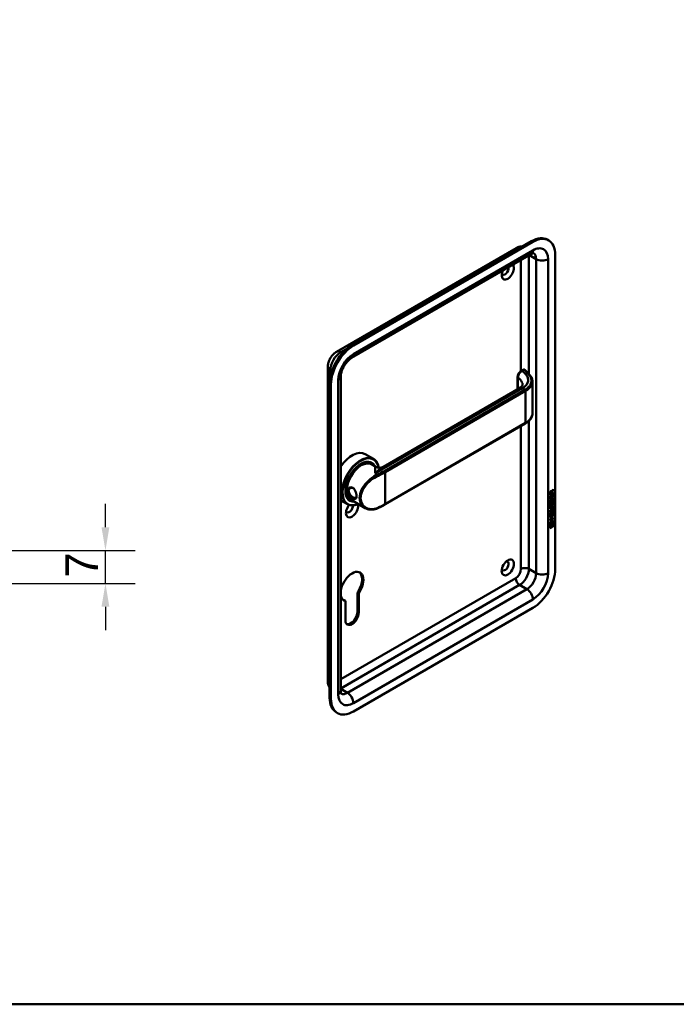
# Model space of a CAD drawing. Header units: millimetres. Extents: x 20 to 833, y 20 to 574.
# Tile 2 of 4: x 294 to 435, y 20 to 231. Entities that reach past the tile are written whole.
import ezdxf

# ---------------------------------------------------------------- set-up
doc = ezdxf.new("R2010")
doc.units = ezdxf.units.MM
doc.header["$LTSCALE"] = 2
for name, color, linetype, lineweight in [('Bemaßungen(DIN)', 7, 'Continuous', 25), ('Sichtbare Kanten(DIN)', 7, 'Continuous', 50), ('Sichtbare tangentiale Kanten(DIN)', 7, 'Continuous', 50), ('Skizziergeometrie(DIN)', 7, 'Continuous', 50)]:
    doc.layers.add(name, color=color, linetype=linetype, lineweight=lineweight)
doc.styles.add('STANDARD-DIN~0', font='arial.ttf')
doc.dimstyles.new('CAD-LAN', dxfattribs={"dimscale": 2, "dimtxt": 3.5, "dimasz": 2.5, "dimexe": 3.175, "dimexo": 0, "dimgap": 0.8, "dimtad": 1, "dimrnd": 1e-08, "dimtxsty": 'STANDARD-DIN~0', "dimcen": 0.09, "dimdle": 10, "dimclrd": 250, "dimclre": 250, "dimclrt": 250, "dimadec": 0, "dimazin": 2, "dimtfac": 1, "dimtmove": 0, "dimatfit": 3, "dimfxl": 1, "dimtolj": 1, "dimtzin": 0, "dimlwd": 25, "dimlwe": 25, "dimarcsym": 0})

# ---------------------------------------------------------------- blocks, each defined once
blk = doc.blocks.new('Ränder Standardrahmen')
at = {"layer": 'Skizziergeometrie(DIN)', "flags": 128}
blk.add_lwpolyline([(10, 10), (10, 287), (410, 287), (410, 10), (10, 10)], dxfattribs=at)
blk = doc.blocks.new('*D25')
at = {"layer": 'Bemaßungen(DIN)', "color": 250, "linetype": 'Continuous', "lineweight": 25, "true_color": 0x3f3f3f, "transparency": 16777216}
for p, q in [((312.84, 122.19), (312.84, 127.19)), ((292.11, 117.19), (319.19, 117.19)), ((312.84, 110.19), (312.84, 117.19)), ((262.61, 110.19), (319.19, 110.19)), ((312.84, 105.19), (312.84, 100.19))]:
    blk.add_line(p, q, dxfattribs=at)
at = {"layer": 'Bemaßungen(DIN)', "color": 250, "linetype": 'Continuous', "true_color": 0x3f3f3f, "transparency": 16777216}
for points in [[(312, 122.19), (313.67, 122.19), (312.84, 117.19)], [(312, 105.19), (313.67, 105.19), (312.84, 110.19)]]:
    blk.add_solid(points, dxfattribs=at)
at = {"layer": 'Defpoints', "color": 0, "linetype": 'Continuous', "transparency": 16777216}
for p in [(292.11, 117.19), (312.84, 117.19), (262.61, 110.19)]:
    blk.add_point(p, dxfattribs=at)
at = {"layer": 'Bemaßungen(DIN)', "color": 250, "linetype": 'Continuous', "lineweight": 25, "true_color": 0x3f3f3f, "transparency": 16777216, "insert": (304.24, 111.42), "char_height": 7, "attachment_point": 1, "rotation": 90, "style": 'STANDARD-DIN~0'}
blk.add_mtext('\\A1;7', dxfattribs=at)

msp = doc.modelspace()

# ---------------------------------------------------------------- linework, layer by layer
at = {"layer": 'Sichtbare Kanten(DIN)'}
for p, q in [((407.857, 183.661), (407.574, 183.824)), ((362.403, 159.817), (400.87, 182.025)), ((404.174, 183.488), (365.707, 161.279)), ((404.457, 183.324), (365.99, 161.116)), ((365.617, 158.495), (404.084, 180.704)), ((409.265, 113.269), (409.265, 180.548)), ((360.513, 89.264), (360.513, 156.543)), ((363.265, 87.141), (363.265, 154.42)), ((401.198, 154.401), (401.198, 151.802)), ((402.347, 155.95), (401.979, 155.738)), ((360.899, 152.951), (360.899, 85.671)), ((361.182, 152.787), (361.182, 85.508)), ((372.415, 135.184), (401.594, 152.03)), ((404.364, 153.364), (404.364, 146.578)), ((372.737, 127.058), (402.86, 144.449)), ((368.507, 137.878), (370.317, 136.833)), ((369.761, 135.999), (369.931, 135.901)), ((369.887, 135.696), (370.795, 135.171)), ((368.734, 131.281), (368.734, 131.281)), ((408.091, 128.188), (408.092, 128.843)), ((408.857, 128.679), (408.091, 128.237)), ((408.858, 129.571), (408.092, 129.129)), ((408.9, 129.546), (408.092, 129.08)), ((408.092, 129.08), (408.092, 129.51)), ((408.092, 128.843), (408.19, 128.9)), ((408.148, 128.876), (408.147, 128.393)), ((408.149, 129.577), (408.148, 129.287)), ((408.148, 129.287), (408.191, 129.262)), ((408.19, 128.9), (408.19, 128.368)), ((408.191, 129.552), (408.191, 129.262)), ((408.191, 129.262), (408.479, 129.428)), ((408.393, 129.872), (408.436, 129.848)), ((408.443, 128.987), (408.542, 129.044)), ((408.443, 128.514), (408.443, 128.987)), ((408.479, 129.428), (408.479, 129.718)), ((408.499, 129.019), (408.499, 128.595)), ((408.52, 129.909), (408.563, 129.884)), ((408.858, 130.22), (408.535, 129.787)), ((408.535, 129.787), (408.578, 129.763)), ((408.535, 129.787), (408.535, 129.509)), ((408.535, 129.509), (408.577, 129.485)), ((408.542, 129.044), (408.541, 128.571)), ((408.541, 128.571), (408.801, 128.721)), ((408.563, 129.884), (408.901, 130.338)), ((408.578, 129.763), (408.577, 129.485)), ((408.577, 129.485), (408.9, 129.671)), ((408.901, 130.196), (408.578, 129.763)), ((408.801, 128.721), (408.802, 129.259)), ((408.802, 129.259), (408.9, 129.316)), ((408.858, 129.291), (408.857, 128.679)), ((408.857, 128.679), (408.9, 128.654)), ((408.858, 130.281), (408.858, 130.22)), ((408.858, 130.22), (408.901, 130.196)), ((408.858, 129.647), (408.858, 129.571)), ((408.858, 129.571), (408.9, 129.546)), ((408.9, 129.671), (408.9, 129.546)), ((408.9, 129.316), (408.9, 128.654)), ((408.901, 130.338), (408.901, 130.196)), ((363.265, 127.972), (364.717, 127.133)), ((365.161, 128.032), (365.331, 127.934)), ((365.487, 128.075), (368.512, 126.328)), ((408.9, 128.654), (408.091, 128.188)), ((408.139, 127.132), (408.235, 127.154)), ((408.14, 127.964), (408.236, 127.986)), ((408.147, 128.393), (408.19, 128.368)), ((408.152, 126.753), (408.154, 126.749)), ((408.153, 127.585), (408.155, 127.581)), ((408.18, 127.551), (408.223, 127.527)), ((408.18, 126.719), (408.222, 126.695)), ((408.19, 128.368), (408.443, 128.514)), ((408.195, 127.561), (408.197, 127.556)), ((408.195, 126.729), (408.197, 126.724)), ((408.388, 126.809), (408.391, 126.816)), ((408.389, 127.641), (408.392, 127.648)), ((408.496, 127.877), (408.539, 127.853)), ((408.496, 127.045), (408.538, 127.021)), ((408.499, 128.595), (408.541, 128.571)), ((408.51, 127.95), (408.553, 127.926)), ((408.51, 127.118), (408.552, 127.094)), ((408.562, 127.287), (408.605, 127.263)), ((408.563, 128.119), (408.605, 128.095)), ((408.643, 128.204), (408.639, 128.202)), ((408.642, 127.372), (408.639, 127.37)), ((408.642, 127.372), (408.685, 127.348)), ((408.643, 128.204), (408.685, 128.18)), ((408.685, 127.348), (408.681, 127.346)), ((408.685, 128.18), (408.682, 128.178)), ((408.722, 128.211), (408.765, 128.187)), ((408.722, 127.379), (408.764, 127.355)), ((408.801, 127.75), (408.844, 127.726)), ((408.801, 126.918), (408.843, 126.894)), ((408.088, 124.421), (408.897, 124.887)), ((408.397, 124.525), (408.088, 124.346)), ((408.44, 124.5), (408.088, 124.297)), ((408.089, 125.645), (408.562, 125.917)), ((408.512, 125.814), (408.089, 125.57)), ((408.555, 125.79), (408.089, 125.521)), ((408.089, 125.521), (408.089, 125.645)), ((408.089, 125.335), (408.188, 125.392)), ((408.089, 124.68), (408.089, 125.335)), ((408.855, 125.171), (408.089, 124.729)), ((408.897, 125.146), (408.089, 124.68)), ((408.09, 126.277), (408.555, 126.545)), ((408.52, 126.45), (408.09, 126.203)), ((408.562, 126.426), (408.09, 126.154)), ((408.09, 126.154), (408.09, 126.277)), ((408.145, 125.367), (408.145, 124.885)), ((408.145, 124.885), (408.187, 124.86)), ((408.188, 125.392), (408.187, 124.86)), ((408.187, 124.86), (408.44, 125.006)), ((408.397, 124.525), (408.44, 124.5)), ((408.439, 123.991), (408.44, 124.5)), ((408.44, 125.006), (408.441, 125.479)), ((408.441, 125.479), (408.539, 125.535)), ((408.497, 125.511), (408.497, 125.087)), ((408.497, 125.087), (408.539, 125.063)), ((408.854, 124.788), (408.498, 124.583)), ((408.498, 124.583), (408.54, 124.558)), ((408.498, 124.583), (408.498, 124.074)), ((408.539, 125.535), (408.539, 125.063)), ((408.539, 125.063), (408.799, 125.212)), ((408.897, 124.763), (408.54, 124.558)), ((408.54, 124.558), (408.54, 124.049)), ((408.714, 126.49), (408.756, 126.466)), ((408.799, 125.751), (408.898, 125.807)), ((408.799, 125.212), (408.799, 125.751)), ((408.811, 126.313), (408.811, 126.316)), ((408.854, 124.862), (408.854, 124.788)), ((408.854, 124.788), (408.897, 124.763)), ((408.855, 125.783), (408.855, 125.171)), ((408.855, 125.171), (408.897, 125.146)), ((408.898, 125.807), (408.897, 125.146)), ((408.897, 124.887), (408.897, 124.763)), ((407.937, 122.41), (408.067, 123.182)), ((409.045, 123.049), (407.937, 122.41)), ((409.002, 123.073), (407.947, 122.464)), ((408.067, 123.182), (408.918, 123.672)), ((408.067, 122.392), (408.915, 122.881)), ((408.872, 122.532), (408.067, 122.068)), ((408.915, 122.507), (408.067, 122.019)), ((408.067, 122.019), (408.067, 122.392)), ((408.088, 124.297), (408.088, 124.421)), ((408.854, 124.156), (408.088, 123.714)), ((408.896, 124.131), (408.088, 123.665)), ((408.088, 123.788), (408.439, 123.991)), ((408.088, 123.665), (408.088, 123.788)), ((408.498, 124.074), (408.54, 124.049)), ((408.54, 124.049), (408.896, 124.255)), ((408.854, 124.23), (408.854, 124.156)), ((408.854, 124.156), (408.896, 124.131)), ((408.873, 122.856), (408.872, 122.532)), ((408.872, 122.532), (408.915, 122.507)), ((408.884, 123.653), (409.002, 123.073)), ((408.896, 124.255), (408.896, 124.131)), ((408.915, 122.881), (408.915, 122.507)), ((408.918, 123.672), (409.045, 123.049)), ((409.002, 123.073), (409.045, 123.049)), ((366.867, 104.14), (366.867, 108.248)), ((367.15, 108.084), (366.867, 108.248)), ((367.15, 108.084), (367.15, 103.977)), ((364.265, 106.419), (363.982, 106.582)), ((364.265, 102.312), (364.265, 106.419)), ((365.99, 82.732), (404.457, 104.941)), ((362.59, 82.395), (362.307, 82.558))]:
    msp.add_line(p, q, dxfattribs=at)
for centre, major_axis, ratio, start_param, end_param in [((404.174, 177.935), (3.4, 5.889), 0.5773503, 0, 0.7853982), ((404.457, 177.772), (3.4, 5.889), 0.5773503, 5.4977871, 7.0685835), ((399.083, 176.956), (-0.93, -1.611), 0.5773503, 4.8950613, 9.2421056), ((398.517, 177.282), (-0.53, -0.918), 0.5773503, 5.8272815, 8.8817608), ((365.707, 155.727), (-3.4, -5.889), 0.5773503, 3.9269908, 5.4977871), ((365.99, 155.563), (-3.4, -5.889), 0.5773503, 3.9269908, 5.4977871), ((402.447, 155.546), (0.053, 0.438), 0.7115312, 0.4902452, 0.4913996), ((402.76, 144.622), (0.1, -0.173), 0.5773503, 0, 0.0000503), ((365.707, 133.028), (2.8, 4.85), 0.5773503, 0, 1.450145), ((367.517, 131.983), (2.8, 4.85), 0.5773503, 5.6589585, 10.0917243), ((367.574, 131.95), (-2.76, -4.78), 0.5773503, 2.536237, 6.9315019), ((367.574, 131.95), (2.34, 4.053), 0.5773503, 5.9355207, 9.7724426), ((367.631, 131.918), (2.3, 3.984), 0.5773503, 5.9872224, 9.7207409), ((367.687, 131.885), (-2.2, -3.811), 0.5773503, 3.1415927, 6.2831853), ((367.687, 131.885), (-2.26, -3.914), 0.5773503, 2.9106512, 6.5141268), ((367.546, 131.967), (2.32, 4.018), 0.5773503, 6.0274328, 7.0642824), ((367.461, 132.016), (2.3, 3.984), 0.5773503, 0, 0.2200524), ((367.404, 132.048), (2.32, 4.018), 0.5773503, 6.1459819, 6.2527018), ((367.631, 131.918), (2.3, 3.984), 0.5773503, 5.8679162, 5.8679385), ((367.404, 132.048), (-2.32, -4.018), 0.5773503, 2.1718155, 2.1719111), ((367.404, 132.048), (-2.32, -4.018), 0.5773503, 2.5199827, 2.520027), ((367.688, 131.886), (-2.199, -3.809), 0.5773503, 2.6744324, 2.6744343), ((367.687, 131.885), (-2.26, -3.914), 0.5773503, 2.7362449, 2.7362943), ((367.687, 131.885), (-2.2, -3.811), 0.5773503, 2.253, 2.2530614), ((367.687, 131.885), (-2.26, -3.914), 0.5773503, 2.2548077, 2.2548467), ((367.574, 131.95), (-2.76, -4.781), 0.5773503, 2.4246433, 2.4246462), ((367.517, 131.983), (2.8, 4.85), 0.5773503, 5.5511416, 5.5511446), ((367.546, 131.967), (-2.32, -4.018), 0.5773503, 5.5020883, 6.5389379), ((367.404, 132.048), (-1.9, -3.291), 0.5773503, 5.6692176, 5.6696316), ((365.34, 133.24), (1.6, 2.771), 0.5773503, 3.7151709, 3.715275), ((365.707, 133.029), (1.8, 3.118), 0.5773503, 3.639445, 3.6394485), ((365.651, 133.061), (1.6, 2.771), 0.5773503, 3.6297741, 3.6298142), ((367.404, 132.048), (1.95, 3.377), 0.5773503, 3.8973707, 3.8975247), ((367.348, 132.081), (-1.91, -3.308), 0.5773503, 0.7821283, 0.7822221), ((367.404, 132.048), (1.95, 3.377), 0.5773503, 3.9869736, 3.9870229), ((367.546, 130.497), (0.6, -1.039), 0.5773503, 5.6598416, 5.6599786), ((408.482, 129.517), (-0.175, 0.346), 0.8194443, 0.0441652, 1.0169096), ((408.524, 129.492), (-0.175, 0.346), 0.8194443, 0.0441652, 1.0169096), ((408.13, 129.239), (-0.368, -0.732), 0.3492899, 2.7989514, 3.6297589), ((408.088, 129.263), (-0.368, -0.732), 0.3492899, 2.7989514, 3.0358099), ((365.707, 126.006), (-0.93, -1.611), 0.5773503, 4.427919, 8.9074708), ((365.142, 126.333), (-0.53, -0.918), 0.5773503, 5.8272815, 8.7701358), ((367.461, 132.016), (-2.3, -3.984), 0.5773503, 6.0631329, 6.2831853), ((367.404, 132.048), (-2.32, -4.018), 0.5773503, 0.0304835, 0.1372034), ((367.404, 132.048), (1.95, 3.378), 0.5773503, 3.6381164, 3.6381284), ((367.404, 132.048), (-2.26, -3.914), 0.5773503, 0.7572817, 0.7573952), ((367.404, 132.048), (-2.32, -4.018), 0.5773503, 0.7604294, 0.7604894), ((367.687, 131.885), (-2.2, -3.81), 0.5773503, 0.7395818, 0.7395894), ((367.687, 131.885), (-2.26, -3.914), 0.5773503, 0.7441392, 0.7441686), ((367.631, 131.918), (2.3, 3.984), 0.5773503, 3.9039319, 3.9039611), ((367.574, 131.95), (2.34, 4.053), 0.5773503, 3.9214574, 3.9214863), ((367.574, 131.95), (-2.76, -4.78), 0.5773503, 0.8208805, 0.8208956), ((408.535, 128.071), (-0.352, -1.35), 0.146604, 6.0369992, 6.0961402), ((408.511, 128.808), (-0.327, -1.256), 0.1531706, 6.0266152, 6.0875746), ((408.365, 127.138), (-0.18, -0.422), 0.324198, 6.0043675, 6.2441541), ((408.364, 127.966), (-0.178, -0.418), 0.3257575, 6.0025712, 6.2436438), ((408.553, 128.783), (-0.327, -1.256), 0.1531706, 6.0266152, 6.0875746), ((408.577, 128.046), (-0.352, -1.35), 0.146604, 6.0369992, 6.0961402), ((408.406, 127.942), (-0.178, -0.418), 0.3257575, 6.0025712, 6.4628649), ((408.408, 127.114), (-0.18, -0.422), 0.324198, 6.0043675, 6.4621988), ((408.372, 126.807), (-0.0284, -0.0613), 0.2140411, 1.3865777, 1.6946558), ((408.372, 127.639), (-0.0284, -0.0613), 0.2140411, 1.3865777, 1.6946558), ((407.475, 124.395), (1.355, 2.199), 0.2164738, 5.9455732, 6.6640371), ((408.456, 126.714), (-0.258, -0.669), 0.2803736, 3.0976435, 3.4598023), ((408.456, 127.545), (-0.258, -0.67), 0.2801591, 3.0976718, 3.459563), ((408.499, 127.521), (-0.258, -0.67), 0.2801591, 2.9381752, 3.459563), ((408.498, 126.69), (-0.258, -0.669), 0.2803736, 2.9381095, 3.4598023), ((407.432, 124.419), (1.355, 2.199), 0.2164738, 5.9455732, 6.2455659), ((407.433, 126.72), (1.388, -0.568), 0.6427883, 5.8208171, 6.5391565), ((407.476, 126.696), (1.388, -0.568), 0.6427883, 5.8208171, 6.5391565), ((402.183, 128.965), (6.595, -2.821), 0.2353631, 6.1084229, 6.3833559), ((398.517, 113.922), (-0.53, -0.918), 0.5773503, 5.8272815, 9.8806818), ((365.707, 109.513), (-1.72, -2.979), 0.5773503, 1.4202066, 6.4337751), ((365.424, 109.676), (1.72, 2.979), 0.5773503, 4.5617992, 6.2008707), ((404.457, 110.493), (3.4, 5.889), 0.5773503, 3.9269908, 5.4977871), ((365.424, 109.676), (-1.72, -2.979), 0.5773503, 0.0823146, 0.1505898), ((365.707, 103.144), (-1.02, -1.767), 0.5773503, 5.4977871, 8.6393798), ((365.424, 103.308), (-1.02, -1.767), 0.5773503, 0.1390965, 2.3561945), ((365.707, 88.447), (-3.4, -5.889), 0.5773503, 5.4977871, 6.2831853), ((365.99, 88.284), (-3.4, -5.889), 0.5773503, 5.4977871, 7.0685835)]:
    msp.add_ellipse(centre, major_axis=major_axis, ratio=ratio, start_param=start_param, end_param=end_param, dxfattribs=at)
msp.add_ellipse((399.083, 113.595), major_axis=(0.93, 1.611), ratio=0.5773503, dxfattribs=at)
for points, knots in [([(400.87, 182.025), (400.992, 182.096), (401.123, 182.161), (401.405, 182.272), (401.556, 182.319), (401.882, 182.384), (402.056, 182.403), (402.256, 182.401), (402.273, 182.401), (402.29, 182.4)], [4.71238898, 4.71238898, 4.71238898, 4.71238898, 4.86946861, 4.86946861, 5.02654825, 5.02654825, 5.18362788, 5.18362788, 5.19829283, 5.19829283, 5.19829283, 5.19829283]), ([(404.084, 180.704), (404.184, 180.762), (404.275, 180.805), (404.432, 180.867), (404.497, 180.885), (404.594, 180.905), (404.626, 180.906), (404.648, 180.906), (404.651, 180.906), (404.651, 180.906)], [4.71238898, 4.71238898, 4.71238898, 4.71238898, 4.86946861, 4.86946861, 5.02654825, 5.02654825, 5.18362788, 5.18362788, 5.25799031, 5.25799031, 5.25799031, 5.25799031]), ([(360.513, 156.543), (360.513, 156.826), (360.55, 157.093), (360.674, 157.603), (360.761, 157.846), (360.975, 158.311), (361.103, 158.533), (361.398, 158.951), (361.566, 159.148), (361.946, 159.51), (362.158, 159.675), (362.403, 159.817)], [3.1415927, 3.1415927, 3.1415927, 3.1415927, 3.4557519, 3.4557519, 3.7699112, 3.7699112, 4.0840704, 4.0840704, 4.3982297, 4.3982297, 4.712389, 4.712389, 4.712389, 4.712389]), ([(363.265, 154.42), (363.265, 154.591), (363.282, 154.792), (363.366, 155.247), (363.434, 155.502), (363.626, 156.037), (363.752, 156.318), (364.05, 156.866), (364.223, 157.133), (364.593, 157.617), (364.789, 157.833), (365.17, 158.19), (365.355, 158.332), (365.555, 158.459), (365.587, 158.478), (365.617, 158.495)], [3.1415927, 3.1415927, 3.1415927, 3.1415927, 3.3743042, 3.3743042, 3.622285, 3.622285, 3.8827802, 3.8827802, 4.1487813, 4.1487813, 4.4119184, 4.4119184, 4.6639377, 4.6639377, 4.712389, 4.712389, 4.712389, 4.712389]), ([(401.198, 154.403), (401.198, 154.522), (401.218, 154.645), (401.288, 154.89), (401.34, 155.013), (401.467, 155.245), (401.546, 155.355), (401.716, 155.544), (401.807, 155.625), (401.929, 155.708), (401.955, 155.724), (401.981, 155.739)], [0, 0, 0, 0, 0.09785943, 0.09785943, 0.19675784, 0.19675784, 0.29632209, 0.29632209, 0.39146855, 0.39146855, 0.41628042, 0.41628042, 0.41628042, 0.41628042]), ([(402.36, 155.957), (402.4, 155.979), (402.444, 155.994), (402.533, 156.006), (402.578, 156.002), (402.636, 155.985), (402.652, 155.979), (402.667, 155.972)], [0.003795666, 0.003795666, 0.003795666, 0.003795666, 0.038881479, 0.038881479, 0.072518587, 0.072518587, 0.085170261, 0.085170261, 0.085170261, 0.085170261]), ([(402.688, 155.964), (402.694, 155.961), (402.699, 155.958), (402.71, 155.951), (402.715, 155.947), (402.725, 155.94), (402.731, 155.936), (402.741, 155.927), (402.746, 155.923), (402.756, 155.914), (402.761, 155.909), (402.766, 155.904)], [0, 0, 0, 0, 0.05585054, 0.05585054, 0.11170107, 0.11170107, 0.16755161, 0.16755161, 0.22340214, 0.22340214, 0.27925268, 0.27925268, 0.27925268, 0.27925268]), ([(402.765, 155.904), (403.118, 155.537), (403.488, 155.188), (403.993, 154.597), (404.126, 154.384), (404.315, 153.93), (404.365, 153.685), (404.365, 153.442)], [0, 0, 0, 0, 0.5455956, 0.5455956, 0.822312, 0.822312, 1.1153981, 1.1153981, 1.1153981, 1.1153981]), ([(401.612, 152.04), (401.786, 152.143), (401.926, 152.254), (402.133, 152.464), (402.195, 152.562), (402.253, 152.691), (402.259, 152.73), (402.259, 152.776)], [0.00878872, 0.00878872, 0.00878872, 0.00878872, 0.22826583, 0.22826583, 0.4632642, 0.4632642, 0.69351166, 0.69351166, 0.69351166, 0.69351166]), ([(404.366, 146.582), (404.366, 146.274), (404.283, 145.961), (403.969, 145.372), (403.729, 145.09), (403.259, 144.701), (403.068, 144.57), (402.861, 144.45)], [0, 0, 0, 0, 0.3730076, 0.3730076, 0.75666652, 0.75666652, 0.97390059, 0.97390059, 0.97390059, 0.97390059]), ([(370.797, 135.17), (370.888, 135.118), (371.007, 135.065), (371.289, 134.985), (371.46, 134.961), (371.847, 134.971), (372.07, 135.023), (372.313, 135.129), (372.367, 135.156), (372.415, 135.184)], [0, 0, 0, 0, 0.14110805, 0.14110805, 0.30598688, 0.30598688, 0.5183015, 0.5183015, 0.58246983, 0.58246983, 0.58246983, 0.58246983]), ([(365.867, 128.392), (366.01, 128.309), (366.272, 128.209), (366.533, 128.293), (366.663, 128.617), (366.663, 129.322), (366.403, 130.195), (365.879, 130.71), (365.256, 130.857), (364.745, 130.429), (364.747, 129.767), (364.894, 129.406), (365.206, 128.888), (365.581, 128.557), (365.867, 128.392), (365.867, 128.392), (365.867, 128.392), (365.867, 128.392)], [-2.1150407, -2.1150407, -2.1150407, -2.1150407, -1.9639931, -1.8129167, -1.6618403, -1.510764, -1.2086112, -1.0575348, -0.9064584, -0.6043056, -0.4532292, -0.3399219, -0.3021528, 0, 0, 0, 0.0000288, 0.0000288, 0.0000288, 0.0000288]), ([(365.967, 128.606), (365.967, 128.606), (365.967, 128.606), (365.967, 128.606), (365.712, 128.753), (365.411, 129.009), (365.209, 129.302), (365.184, 129.338), (365.16, 129.376), (365.138, 129.413), (365.072, 129.526), (365.022, 129.643), (364.993, 129.758), (364.955, 129.913), (364.955, 130.065), (364.993, 130.197), (365.069, 130.462), (365.302, 130.646), (365.567, 130.663), (365.699, 130.672), (365.839, 130.639), (365.967, 130.565), (366.03, 130.529), (366.09, 130.483), (366.146, 130.428)], [2.1150406, 2.1150406, 2.1150406, 2.1150406, 2.1150695, 2.1150695, 2.1150695, 2.4172223, 2.4172223, 2.4172223, 2.4549914, 2.4549914, 2.4549914, 2.5682987, 2.5682987, 2.5682987, 2.7193751, 2.7193751, 2.7193751, 3.0215279, 3.0215279, 3.0215279, 3.1726043, 3.1726043, 3.1726043, 3.2471821, 3.2471821, 3.2471821, 3.2471821]), ([(366.658, 128.906), (366.655, 128.87), (366.652, 128.836), (366.647, 128.804), (366.628, 128.683), (366.591, 128.592), (366.535, 128.536), (366.478, 128.481), (366.402, 128.46), (366.306, 128.473), (366.211, 128.485), (366.094, 128.532), (365.967, 128.606)], [3.73726362, 3.73726362, 3.73726362, 3.73726362, 3.77690989, 3.77690989, 3.77690989, 3.92798628, 3.92798628, 3.92798628, 4.07906268, 4.07906268, 4.07906268, 4.23011015, 4.23011015, 4.23011015, 4.23011015]), ([(372.737, 127.058), (372.641, 127.003), (372.545, 126.948), (372.349, 126.84), (372.25, 126.787), (372.051, 126.682), (371.95, 126.63), (371.746, 126.527), (371.643, 126.477), (371.435, 126.377), (371.331, 126.328), (371.225, 126.28)], [1.57079633, 1.57079633, 1.57079633, 1.57079633, 1.59374743, 1.59374743, 1.61669853, 1.61669853, 1.63964964, 1.63964964, 1.66260074, 1.66260074, 1.68555184, 1.68555184, 1.68555184, 1.68555184]), ([(408.639, 127.37), (408.63, 127.365), (408.622, 127.359), (408.613, 127.353), (408.606, 127.347), (408.598, 127.34), (408.592, 127.332), (408.581, 127.32), (408.572, 127.305), (408.562, 127.287)], [-0.035895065, -0.035895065, -0.035895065, -0.035895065, -0.024862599, -0.024862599, -0.024862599, -0.015114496, -0.015114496, -0.015114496, 0, 0, 0, 0]), ([(371.225, 126.28), (370.862, 126.114), (370.482, 126.014), (369.737, 125.953), (369.363, 125.994), (368.843, 126.16), (368.672, 126.236), (368.512, 126.328)], [0, 0, 0, 0, 0.34250362, 0.34250362, 0.69087537, 0.69087537, 0.87346495, 0.87346495, 0.87346495, 0.87346495]), ([(408.714, 126.49), (408.711, 126.492), (408.709, 126.493), (408.689, 126.502), (408.669, 126.503), (408.607, 126.495), (408.562, 126.475), (408.52, 126.45)], [-0.073381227, -0.073381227, -0.073381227, -0.073381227, -0.069646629, -0.069646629, -0.045196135, -0.045196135, 0, 0, 0, 0]), ([(408.811, 126.316), (408.811, 126.332), (408.81, 126.346), (408.806, 126.388), (408.799, 126.413), (408.778, 126.45), (408.765, 126.463), (408.731, 126.477), (408.711, 126.479), (408.65, 126.471), (408.605, 126.45), (408.562, 126.426)], [-0.13394602, -0.13394602, -0.13394602, -0.13394602, -0.11996159, -0.11996159, -0.09310912, -0.09310912, -0.06964663, -0.06964663, -0.04519613, -0.04519613, 0, 0, 0, 0]), ([(360.899, 87.846), (360.89, 87.861), (360.881, 87.875), (360.779, 88.048), (360.708, 88.208), (360.602, 88.523), (360.567, 88.677), (360.523, 88.977), (360.513, 89.122), (360.513, 89.264)], [2.6556888, 2.6556888, 2.6556888, 2.6556888, 2.67035376, 2.67035376, 2.82743339, 2.82743339, 2.98451302, 2.98451302, 3.14159265, 3.14159265, 3.14159265, 3.14159265]), ([(363.373, 86.549), (363.373, 86.549), (363.372, 86.552), (363.361, 86.57), (363.346, 86.598), (363.314, 86.693), (363.297, 86.758), (363.273, 86.925), (363.265, 87.026), (363.265, 87.141)], [2.59599132, 2.59599132, 2.59599132, 2.59599132, 2.67035376, 2.67035376, 2.82743339, 2.82743339, 2.98451302, 2.98451302, 3.14159265, 3.14159265, 3.14159265, 3.14159265])]:
    msp.add_open_spline(points, degree=3, knots=knots, dxfattribs=at)
for points in [[(402.259, 152.777), (402.259, 152.777), (402.259, 152.777), (402.259, 152.776)], [(404.364, 153.437), (404.364, 153.438), (404.364, 153.44), (404.364, 153.442)], [(408.092, 129.51), (408.096, 129.656), (408.162, 129.845), (408.335, 129.945)], [(408.393, 129.872), (408.372, 129.885), (408.34, 129.883), (408.294, 129.856)], [(408.479, 129.718), (408.479, 129.807), (408.454, 129.899), (408.337, 129.832)], [(408.104, 126.629), (408.079, 126.692), (408.07, 126.764), (408.082, 126.878)], [(408.105, 127.461), (408.079, 127.524), (408.071, 127.596), (408.083, 127.71)], [(408.082, 126.878), (408.087, 126.926), (408.099, 127.001), (408.119, 127.069)], [(408.083, 127.71), (408.088, 127.758), (408.1, 127.833), (408.12, 127.901)], [(408.262, 126.569), (408.199, 126.544), (408.134, 126.554), (408.104, 126.629)], [(408.263, 127.401), (408.2, 127.376), (408.135, 127.386), (408.105, 127.461)], [(408.119, 127.069), (408.125, 127.088), (408.139, 127.132), (408.139, 127.132)], [(408.12, 127.901), (408.125, 127.92), (408.14, 127.964), (408.14, 127.964)], [(408.149, 127.834), (408.131, 127.741), (408.129, 127.666), (408.146, 127.605)], [(408.149, 127.002), (408.131, 126.909), (408.129, 126.834), (408.145, 126.773)], [(408.22, 126.594), (408.19, 126.582), (408.159, 126.578), (408.132, 126.585)], [(408.221, 127.426), (408.19, 127.414), (408.16, 127.41), (408.133, 127.417)], [(408.183, 127.974), (408.173, 127.933), (408.156, 127.867), (408.149, 127.834)], [(408.183, 127.142), (408.172, 127.101), (408.155, 127.035), (408.149, 127.002)], [(408.191, 126.977), (408.173, 126.884), (408.171, 126.81), (408.188, 126.749)], [(408.192, 127.809), (408.174, 127.716), (408.172, 127.642), (408.188, 127.581)], [(408.235, 127.154), (408.235, 127.154), (408.201, 127.028), (408.191, 126.977)], [(408.236, 127.986), (408.236, 127.986), (408.202, 127.86), (408.192, 127.809)], [(408.264, 126.615), (408.235, 126.599), (408.229, 126.598), (408.22, 126.594)], [(408.264, 127.447), (408.236, 127.431), (408.23, 127.43), (408.221, 127.426)], [(408.255, 127.52), (408.297, 127.525), (408.35, 127.567), (408.38, 127.622)], [(408.255, 126.688), (408.296, 126.693), (408.35, 126.735), (408.379, 126.79)], [(408.306, 126.591), (408.278, 126.575), (408.272, 126.573), (408.262, 126.569)], [(408.307, 127.423), (408.278, 127.407), (408.272, 127.405), (408.263, 127.401)], [(408.442, 127.669), (408.409, 127.581), (408.354, 127.498), (408.264, 127.447)], [(408.441, 126.837), (408.409, 126.749), (408.354, 126.666), (408.264, 126.615)], [(408.484, 126.812), (408.451, 126.725), (408.396, 126.641), (408.306, 126.591)], [(408.484, 127.644), (408.452, 127.557), (408.397, 127.473), (408.307, 127.423)], [(408.391, 126.816), (408.411, 126.863), (408.427, 126.926), (408.442, 127.015)], [(408.392, 127.648), (408.411, 127.695), (408.427, 127.758), (408.443, 127.847)], [(408.496, 127.045), (408.48, 126.958), (408.463, 126.894), (408.441, 126.837)], [(408.496, 127.877), (408.481, 127.79), (408.463, 127.726), (408.442, 127.669)], [(408.442, 127.015), (408.466, 127.148), (408.495, 127.234), (408.535, 127.312)], [(408.443, 127.847), (408.467, 127.98), (408.496, 128.066), (408.535, 128.144)], [(408.539, 127.853), (408.523, 127.766), (408.506, 127.702), (408.484, 127.644)], [(408.538, 127.021), (408.523, 126.934), (408.505, 126.87), (408.484, 126.812)], [(408.51, 127.95), (408.508, 127.939), (408.497, 127.878), (408.496, 127.877)], [(408.51, 127.118), (408.507, 127.107), (408.496, 127.046), (408.496, 127.045)], [(408.563, 128.119), (408.539, 128.071), (408.522, 128.007), (408.51, 127.95)], [(408.562, 127.287), (408.542, 127.247), (408.525, 127.192), (408.51, 127.118)], [(408.535, 128.144), (408.562, 128.195), (408.599, 128.24), (408.649, 128.277)], [(408.535, 127.312), (408.561, 127.363), (408.598, 127.408), (408.649, 127.445)], [(408.552, 127.094), (408.55, 127.083), (408.538, 127.022), (408.538, 127.021)], [(408.553, 127.926), (408.55, 127.915), (408.539, 127.854), (408.539, 127.853)], [(408.605, 127.263), (408.585, 127.222), (408.568, 127.167), (408.552, 127.094)], [(408.605, 128.095), (408.585, 128.054), (408.568, 127.999), (408.553, 127.926)], [(408.639, 128.202), (408.605, 128.182), (408.584, 128.159), (408.563, 128.119)], [(408.682, 128.178), (408.647, 128.158), (408.626, 128.135), (408.605, 128.095)], [(408.681, 127.346), (408.647, 127.326), (408.626, 127.303), (408.605, 127.263)], [(408.649, 128.277), (408.731, 128.337), (408.811, 128.35), (408.865, 128.278)], [(408.649, 127.445), (408.73, 127.505), (408.81, 127.518), (408.865, 127.446)], [(408.739, 126.862), (408.739, 126.862), (408.783, 126.97), (408.799, 127.073)], [(408.843, 126.894), (408.837, 126.892), (408.739, 126.862), (408.739, 126.862)], [(408.74, 127.694), (408.74, 127.694), (408.783, 127.802), (408.8, 127.905)], [(408.844, 127.726), (408.838, 127.724), (408.74, 127.694), (408.74, 127.694)], [(408.801, 127.75), (408.799, 127.75), (408.778, 127.743), (408.755, 127.736)], [(408.801, 126.918), (408.798, 126.918), (408.777, 126.911), (408.755, 126.904)], [(408.8, 127.905), (408.82, 128.025), (408.819, 128.115), (408.789, 128.162)], [(408.799, 127.073), (408.819, 127.193), (408.819, 127.283), (408.789, 127.33)], [(408.865, 128.022), (408.857, 127.909), (408.812, 127.775), (408.801, 127.75)], [(408.864, 127.19), (408.856, 127.077), (408.811, 126.943), (408.801, 126.918)], [(408.804, 127.491), (408.811, 127.485), (408.817, 127.478), (408.822, 127.471)], [(408.805, 128.323), (408.811, 128.317), (408.817, 128.31), (408.823, 128.303)], [(408.822, 127.471), (408.854, 127.43), (408.869, 127.367), (408.869, 127.279)], [(408.823, 128.303), (408.854, 128.262), (408.869, 128.199), (408.869, 128.111)], [(408.907, 127.165), (408.898, 127.052), (408.854, 126.919), (408.843, 126.894)], [(408.907, 127.997), (408.899, 127.884), (408.854, 127.751), (408.844, 127.726)], [(408.869, 127.279), (408.869, 127.251), (408.867, 127.222), (408.864, 127.19)], [(408.865, 128.278), (408.897, 128.237), (408.912, 128.175), (408.912, 128.086)], [(408.869, 128.111), (408.869, 128.083), (408.867, 128.054), (408.865, 128.022)], [(408.865, 127.446), (408.896, 127.405), (408.911, 127.343), (408.911, 127.254)], [(408.912, 128.086), (408.912, 128.059), (408.91, 128.03), (408.907, 127.997)], [(408.911, 127.254), (408.911, 127.227), (408.909, 127.198), (408.907, 127.165)]]:
    msp.add_open_spline(points, degree=3, dxfattribs=at)
at = {"layer": 'Sichtbare tangentiale Kanten(DIN)'}
for p, q in [((404.457, 181.528), (365.99, 159.319)), ((404.457, 183.324), (404.174, 183.488)), ((401.911, 179.45), (401.911, 155.695)), ((403.608, 155.037), (403.608, 180.429)), ((403.711, 180.489), (405.164, 179.65)), ((405.164, 179.65), (405.164, 112.371)), ((407.709, 112.371), (407.709, 179.65)), ((363.303, 159.728), (364.55, 160.447)), ((365.99, 161.116), (365.707, 161.279)), ((363.303, 159.728), (363.632, 159.537)), ((361.04, 154.369), (361.04, 155.808)), ((361.04, 155.808), (361.37, 155.618)), ((401.258, 151.836), (401.258, 154.281)), ((401.911, 155.543), (401.911, 155.541)), ((402.179, 155.718), (402.588, 155.954)), ((361.182, 152.787), (360.899, 152.951)), ((362.737, 153.685), (362.737, 86.406)), ((370.657, 133.763), (402.194, 151.971)), ((402.76, 151.644), (402.194, 151.971)), ((402.76, 151.644), (372.637, 134.253)), ((372.778, 134.008), (402.901, 151.399)), ((402.901, 144.541), (402.901, 151.399)), ((402.901, 144.541), (372.778, 127.149)), ((401.911, 143.902), (401.911, 113.269)), ((403.608, 145.055), (403.608, 145.055)), ((403.608, 113.269), (403.608, 145.001)), ((370.657, 133.763), (371.141, 133.483)), ((372.778, 127.149), (372.778, 134.008)), ((408.149, 129.577), (408.191, 129.552)), ((408.294, 129.856), (408.337, 129.832)), ((365.867, 128.392), (365.967, 128.605)), ((408.145, 126.773), (408.188, 126.749)), ((408.146, 127.605), (408.188, 127.581)), ((408.149, 127.834), (408.192, 127.809)), ((408.149, 127.002), (408.191, 126.977)), ((408.152, 126.753), (408.195, 126.729)), ((408.153, 127.585), (408.195, 127.561)), ((408.154, 126.749), (408.197, 126.724)), ((408.155, 127.581), (408.197, 127.556)), ((408.22, 126.594), (408.262, 126.569)), ((408.221, 127.426), (408.263, 127.401)), ((408.264, 127.447), (408.307, 127.423)), ((408.264, 126.615), (408.306, 126.591)), ((408.441, 126.837), (408.484, 126.812)), ((408.442, 127.669), (408.484, 127.644)), ((408.639, 128.202), (408.682, 128.178)), ((408.639, 127.37), (408.681, 127.346)), ((408.822, 127.471), (408.865, 127.446)), ((408.823, 128.303), (408.865, 128.278)), ((408.864, 127.19), (408.907, 127.165)), ((408.865, 128.022), (408.907, 127.997)), ((408.869, 128.111), (408.912, 128.086)), ((408.869, 127.279), (408.911, 127.254)), ((408.512, 125.814), (408.555, 125.79)), ((408.52, 126.45), (408.562, 126.426)), ((408.868, 126.397), (408.911, 126.372)), ((403.608, 113.269), (405.164, 112.371)), ((400.78, 111.309), (363.265, 89.65)), ((363.265, 87.69), (401.628, 109.84)), ((401.628, 109.84), (403.184, 108.941)), ((403.184, 108.941), (364.717, 86.733)), ((365.99, 84.528), (404.457, 106.737)), ((367.15, 103.977), (366.867, 104.14)), ((363.265, 87.571), (364.717, 86.733)), ((361.182, 85.508), (360.899, 85.671))]:
    msp.add_line(p, q, dxfattribs=at)
for centre, major_axis, ratio, start_param, end_param in [((401.77, 180.467), (-0.9, 1.559), 0.5773503, 5.6161742, 6.2831853), ((403.184, 182.263), (0.9, -1.559), 0.5773503, 0, 0.7853982), ((404.457, 177.772), (2.3, 3.984), 0.5773503, 5.4977871, 7.0685835), ((403.184, 178.507), (1.4, 2.425), 0.5773503, 5.4977871, 6.2524685), ((406.437, 180.385), (1.8, 0), 0.5773503, 3.9269908, 5.4977871), ((363.303, 157.115), (1.6, 2.771), 0.5773503, 0.7853982, 2.3561945), ((363.303, 158.258), (-0.9, 1.559), 0.5773503, 5.4977871, 6.2831853), ((365.99, 155.563), (-2.3, -3.984), 0.5773503, 3.9269908, 5.4977871), ((364.717, 160.054), (0.9, -1.559), 0.5773503, 0, 0.7853982), ((362.313, 156.543), (-1.8, 0), 0.5773503, 0, 0.7853982), ((361.465, 154.42), (1.8, 0), 0.5773503, 5.4977871, 6.2831853), ((401.598, 154.403), (-0.4, 0), 0.5773503, 0.0007219, 0.5547497), ((402.179, 155.392), (-0.2, 0.346), 0.5773503, 5.4977871, 6.2767864), ((402.447, 155.546), (0.053, 0.438), 0.7115312, 5.989184, 6.7734305), ((402.588, 155.791), (0.1, 0.173), 0.5773503, 0, 0.7853982), ((402.447, 155.873), (0.2, 0), 0.5773503, 0.5061455, 0.7853982), ((402.622, 155.765), (0.144, 0.139), 0.714124, 0.0043075, 0.9697838), ((402.194, 150.991), (-0.6, 1.039), 0.5773503, 5.4977871, 6.2831853), ((402.76, 151.481), (-0.1, 0.173), 0.5773503, 3.9269908, 5.4977871), ((402.76, 144.622), (0.1, -0.173), 0.5773503, 0.0000503, 0.7853982), ((360.286, 141.384), (-17.467, 0), 0.5773503, 2.241439, 2.3561945), ((371.141, 133.32), (-0.083, 0.182), 0.5074441, 3.9781465, 5.5489428), ((360.286, 141.22), (17.667, 0), 0.5773503, 5.3830316, 5.4977871), ((372.637, 134.09), (-0.1, 0.173), 0.5773503, 3.9269908, 5.4977871), ((360.286, 134.362), (-17.667, 0), 0.5773503, 2.241439, 2.3561945), ((372.637, 127.231), (0.1, -0.173), 0.5773503, 0, 0.7853982), ((371.141, 126.461), (0.083, -0.182), 0.5074441, 0.0021335, 0.8365539), ((400.78, 112.616), (-0.8, -1.386), 0.5773503, 0.7853982, 2.3561945), ((401.628, 112.126), (1.4, 2.425), 0.5773503, 3.9269908, 5.4977871), ((402.76, 112.779), (-1.2, 0), 0.5773503, 3.9269908, 5.4977871), ((403.184, 111.228), (-1.4, -2.425), 0.5773503, 0.7853982, 2.3561945), ((404.457, 110.493), (2.3, 3.984), 0.5773503, 3.9269908, 5.4977871), ((406.437, 113.106), (-1.8, 0), 0.5773503, 0.7853982, 2.3561945), ((401.628, 110.819), (-0.6, 1.039), 0.5773503, 0.7853982, 2.3561945), ((403.184, 107.472), (-0.9, 1.559), 0.5773503, 3.9269908, 5.4977871), ((362.313, 89.264), (-1.8, 0), 0.5773503, 0, 0.6670111), ((361.465, 87.141), (1.8, 0), 0.5773503, 5.4977871, 6.2831853), ((364.717, 89.019), (-1.4, -2.425), 0.5773503, 0.0307168, 0.7853982), ((364.717, 85.263), (-0.9, 1.559), 0.5773503, 3.9269908, 5.4977871), ((365.99, 88.284), (-2.3, -3.984), 0.5773503, 5.4977871, 7.0685835)]:
    msp.add_ellipse(centre, major_axis=major_axis, ratio=ratio, start_param=start_param, end_param=end_param, dxfattribs=at)
for points, knots in [([(401.258, 154.281), (401.258, 154.578), (401.497, 155.208), (401.975, 155.617), (402.179, 155.718)], [-0.31848654, -0.31848654, -0.31848654, -0.31848654, -0.13649423, 0, 0, 0, 0]), ([(401.258, 154.281), (401.284, 154.257), (401.309, 154.233), (401.335, 154.209), (401.645, 153.921), (401.963, 153.631), (402.128, 153.308), (402.215, 153.138), (402.259, 152.958), (402.259, 152.777)], [-1.73263258, -1.73263258, -1.73263258, -1.73263258, -1.68478521, -1.68478521, -1.68478521, -1.10985371, -1.10985371, -1.10985371, -0.80604414, -0.80604414, -0.80604414, -0.80604414]), ([(402.194, 151.971), (402.748, 152.291), (403.535, 153.112), (403.495, 154.187), (402.964, 154.987), (402.54, 155.383), (402.237, 155.664), (402.179, 155.718)], [0, 0, 0, 0, 0.5877823, 1.1762678, 1.3496016, 1.6962691, 1.7794277, 1.7794277, 1.7794277, 1.7794277]), ([(402.622, 155.929), (402.936, 155.602), (403.25, 155.274), (403.848, 154.651), (404.23, 153.992), (404.151, 153.04), (403.613, 152.238), (403.071, 151.824), (402.76, 151.644)], [0.1327045, 0.1327045, 0.1327045, 0.1327045, 0.6185048, 0.6185048, 1.0587804, 1.499056, 1.8292627, 2.1594694, 2.1594694, 2.1594694, 2.1594694]), ([(402.901, 151.399), (403.51, 151.751), (403.96, 152.195), (404.187, 152.674), (404.305, 152.922), (404.364, 153.179), (404.364, 153.437)], [-2.15946939, -2.15946939, -2.15946939, -2.15946939, -1.53628687, -1.53628687, -1.53628687, -1.21368915, -1.21368915, -1.21368915, -1.21368915]), ([(404.364, 146.578), (404.364, 146.321), (404.305, 146.064), (404.187, 145.816), (403.96, 145.337), (403.51, 144.892), (402.901, 144.541)], [-0.94578025, -0.94578025, -0.94578025, -0.94578025, -0.62318252, -0.62318252, -0.62318252, 0, 0, 0, 0]), ([(370.797, 135.17), (370.777, 135.182), (370.736, 135.192), (370.691, 135.151), (370.661, 135.041), (370.641, 134.821), (370.64, 134.424), (370.651, 133.999), (370.657, 133.766), (370.657, 133.764), (370.657, 133.763)], [0.4262205, 0.4262205, 0.4262205, 0.4262205, 0.562781, 0.7503747, 0.9379684, 1.1255621, 1.5007494, 1.8759368, 1.8759368, 1.8780016, 1.8780016, 1.8780016, 1.8780016]), ([(370.657, 133.763), (370.658, 133.764), (370.659, 133.765), (370.873, 133.977), (371.301, 134.379), (371.832, 134.805), (372.2, 135.055), (372.36, 135.152), (372.415, 135.184)], [-1.8780016, -1.8780016, -1.8780016, -1.8780016, -1.8759368, -1.8759368, -1.5007494, -1.1255621, -0.9379684, -0.8386396, -0.8386396, -0.8386396, -0.8386396]), ([(371.141, 133.483), (370.621, 133.242), (370.079, 132.895), (369.573, 132.474), (369.068, 132.053), (368.598, 131.56), (368.221, 131.027), (367.843, 130.493), (367.559, 129.919), (367.416, 129.351), (367.273, 128.782), (367.272, 128.221), (367.415, 127.732), (367.558, 127.244), (367.843, 126.826), (368.221, 126.526), (368.312, 126.453), (368.409, 126.388), (368.511, 126.329)], [-3.3432814, -3.3432814, -3.3432814, -3.3432814, -2.8656698, -2.8656698, -2.8656698, -2.3880581, -2.3880581, -2.3880581, -1.9104465, -1.9104465, -1.9104465, -1.4328349, -1.4328349, -1.4328349, -0.9552233, -0.9552233, -0.9552233, -0.8392966, -0.8392966, -0.8392966, -0.8392966]), ([(371.266, 126.371), (370.761, 126.14), (370.234, 126.045), (369.742, 126.086), (369.249, 126.126), (368.792, 126.302), (368.423, 126.59), (368.054, 126.877), (367.775, 127.275), (367.636, 127.743), (367.496, 128.211), (367.497, 128.747), (367.637, 129.288), (367.776, 129.83), (368.055, 130.377), (368.423, 130.886), (368.792, 131.394), (369.249, 131.864), (369.742, 132.265), (370.234, 132.666), (370.761, 132.998), (371.266, 133.23)], [0, 0, 0, 0, 0.4776116, 0.4776116, 0.4776116, 0.9552233, 0.9552233, 0.9552233, 1.4328349, 1.4328349, 1.4328349, 1.9104465, 1.9104465, 1.9104465, 2.3880581, 2.3880581, 2.3880581, 2.8656698, 2.8656698, 2.8656698, 3.3432814, 3.3432814, 3.3432814, 3.3432814])]:
    msp.add_open_spline(points, degree=3, knots=knots, dxfattribs=at)

# ---------------------------------------------------------------- block references
at = {"xscale": 2, "yscale": 2, "zscale": 2}
msp.add_blockref('Ränder Standardrahmen', (0, 0), dxfattribs=at)

# ---------------------------------------------------------------- dimensions: what is measured, and where the dimension line sits
at = {"layer": 'Bemaßungen(DIN)', "color": 250, "linetype": 'Continuous', "lineweight": 25, "true_color": 0x3f3f3f}
dim = msp.add_linear_dim(base=(312.835, 117.186), p1=(262.611, 110.186), p2=(292.111, 117.186), angle=90, dimstyle='CAD-LAN', override={"dimgap": 0.8, "dimdec": 2, "dimtol": 0, "dimlim": 0, "dimtp": 0, "dimtm": 0, "dimtdec": 2, "dimtofl": 1, "dimatfit": 1}, dxfattribs=at)
dim.commit()
dim.dimension.update_dxf_attribs({"geometry": '*D25', "text_midpoint": (312.835, 113.686), "dimtype": 160})

doc.saveas('drawing.dxf')
